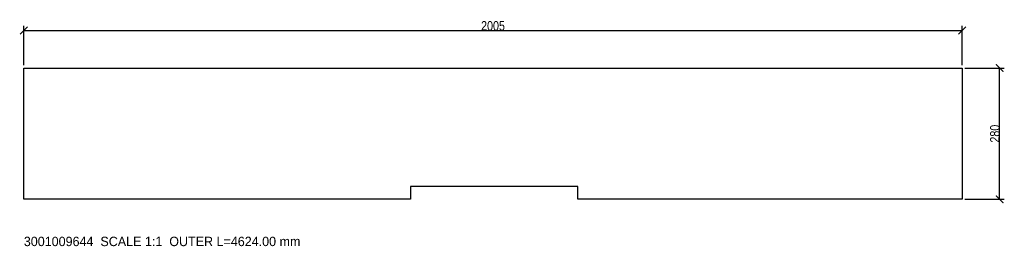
# Model space of a CAD drawing. Header units: millimetres. Extents: x -9 to 2095, y -100 to 383.
import ezdxf

# ---------------------------------------------------------------- set-up
doc = ezdxf.new("R2010")
doc.units = ezdxf.units.MM
for name, color, linetype in [('ANNOTATION', 3, 'Continuous'), ('CUT_CONTOUR', 7, 'Continuous'), ('DIMENSIONS', 6, 'Continuous')]:
    doc.layers.add(name, color=color, linetype=linetype)
doc.styles.add('OpenSansCondensed-Light', font='OpenSansCondensed-Light.ttf')
doc.dimstyles.new('EZDXF', dxfattribs={"dimtxt": 0.25, "dimasz": 0.175, "dimexe": 0.375, "dimexo": 0.125, "dimgap": 0.1, "dimtad": 1, "dimlfac": 100, "dimzin": 12, "dimdsep": 46, "dimtxsty": 'OpenSansCondensed-Light', "dimblk": 'ARCHTICK', "dimcen": 2.5, "dimazin": 3, "dimtfac": 0.5, "dimtmove": 2, "dimatfit": 3})

# ---------------------------------------------------------------- blocks, each defined once
blk = doc.blocks.new('_ARCHTICK')
at = {"color": 0, "linetype": 'BYBLOCK', "const_width": 0.15}
blk.add_lwpolyline([(-0.5, -0.5), (0.5, 0.5)], dxfattribs=at)

msp = doc.modelspace()

# ---------------------------------------------------------------- linework, layer by layer
at = {"layer": 'CUT_CONTOUR'}
for p, q in [((0, 280), (2005, 280)), ((0, 0), (0, 280)), ((2005, 280), (2005, 0)), ((1184, 27), (826, 27)), ((826, 27), (826, 0)), ((1184, 0), (1184, 27)), ((826, 0), (0, 0)), ((2005, 0), (1184, 0))]:
    msp.add_line(p, q, dxfattribs=at)

# ---------------------------------------------------------------- texts
at = {"layer": 'ANNOTATION'}
msp.add_text('3001009644  SCALE 1:1  OUTER L=4624.00 mm', height=20, dxfattribs=at).set_placement((0, -100))

# ---------------------------------------------------------------- dimensions: what is measured, and where the dimension line sits
at = {"layer": 'DIMENSIONS'}
msp.add_linear_dim(base=(0, 360), p1=(0, 280), p2=(2005, 280), dimstyle='EZDXF', override={"dimtxt": 20, "dimasz": 16, "dimexe": 10, "dimexo": 6, "dimdec": 2, "dimlfac": 1}, dxfattribs=at).render()
msp.add_linear_dim(base=(2085, 0), p1=(2005, 0), p2=(2005, 280), angle=90, dimstyle='EZDXF', override={"dimtxt": 20, "dimasz": 16, "dimexe": 10, "dimexo": 6, "dimdec": 2, "dimlfac": 1}, dxfattribs=at).render()

doc.saveas('drawing.dxf')
